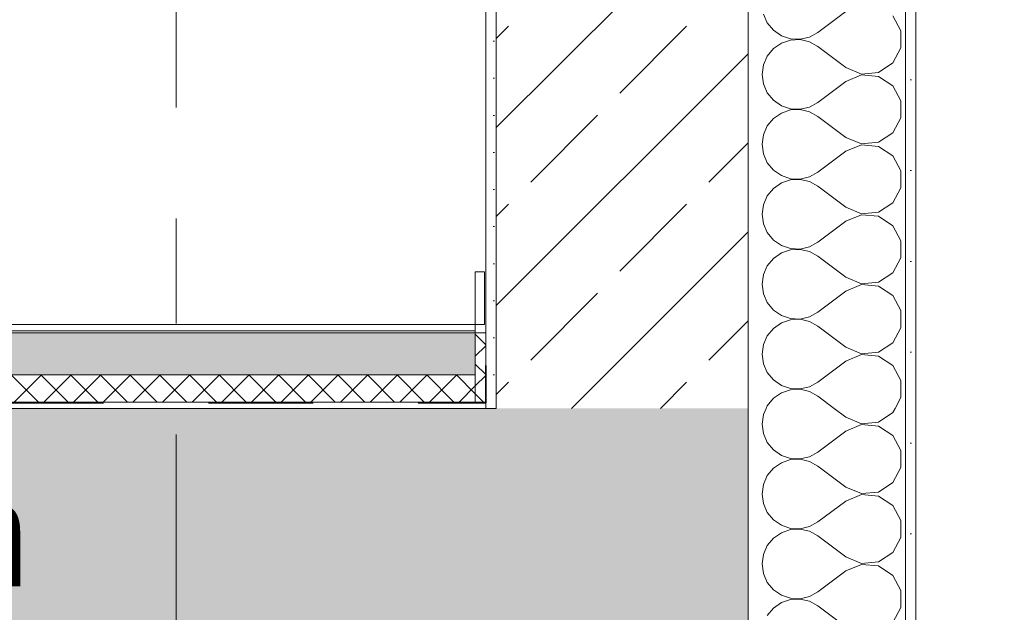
# Model space of a CAD drawing. Header units: metres. Extents: x -17.8 to 3.6, y -5.9 to 16.3.
# Tile 55 of 77: x -0.7 to 0.2, y 6.4 to 7. Entities that reach past the tile are written whole.
import ezdxf

# ---------------------------------------------------------------- set-up
doc = ezdxf.new("R2010")
doc.units = ezdxf.units.M
doc.header["$MEASUREMENT"] = 0
for name, pattern in [('Strichlinie doppelt', [0.546806, 0.264583, -0.105833, 0.070556, -0.105833]), ('Strichlinie eng', [0.115, 0.075, -0.04]), ('Wipeout_Contour', [1, 0, -1])]:
    doc.linetypes.add(name, pattern=pattern)
for name, color, linetype in [('152 - Bemaßung_ Beschriftung.Ausbau', 7, 'Continuous'), ('301 - Elemente.Linie', 7, 'Continuous'), ('451 - Universal.Achsen Raster', 7, 'Continuous'), ('603 - Struktur.Bodenplatte_ Decke Roh', 7, 'Continuous'), ('604 - Struktur.Wand Aussen', 7, 'Continuous'), ('605 - Struktur.Wand Innen', 7, 'Continuous'), ('650 - Abdeckung.Fußboden Aufbau', 7, 'Continuous')]:
    doc.layers.add(name, color=color, linetype=linetype)
doc.styles.add('ERSTELLTER_STIL_1', font='txt')
doc.dimstyles.new('ERSTELLTER_STIL__1', dxfattribs={"dimtxt": 0.1, "dimasz": 0.0532, "dimexe": 0.18, "dimexo": 0.0625, "dimgap": 0, "dimtad": 1, "dimzin": 0, "dimdsep": 46, "dimtxsty": 'ERSTELLTER_STIL_1', "dimblk": 'ARROWHEAD_2', "dimblk1": 'ARROWHEAD_2', "dimblk2": 'ARROWHEAD_2', "dimcen": 0.09, "dimse1": 1, "dimse2": 1, "dimclrd": 7, "dimclre": 7, "dimclrt": 7, "dimazin": 0, "dimtfac": 1, "dimtdec": 4, "dimtmove": 0, "dimatfit": 3, "dimfxl": 1, "dimtolj": 1, "dimtzin": 0, "dimarcsym": 0})
pattern_1 = [(45, (0, 0), (-0.014142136, 0.014142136), []), (135, (0, 0), (0.014142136, 0.014142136), [])]
pattern_2 = [(0, (0, 0), (0, 0.0866025), [0, -0.05]), (0, (0.025, 0.0433), (0, 0.0866025), [0, -0.05])]
pattern_3 = [(45, (0, 0), (-0.0848528, 0.0848528), []), (45, (-0.04243, 0.04243), (-0.0848528, 0.0848528), [0.09, -0.03])]

# ---------------------------------------------------------------- blocks, each defined once
blk = doc.blocks.new('*X7')
at = {"layer": '604 - Struktur.Wand Aussen', "color": 7, "linetype": 'Continuous', "lineweight": 5}
for p, q in [((0.0096, 6.60911), (0.00833, 6.6)), ((0.0122, 6.615), (0.0096, 6.60911)), ((0.08833, 6.60667), (0.07722, 6.615)), ((0.11947, 6.60192), (0.13299, 6.6109)), ((0.13299, 6.6109), (0.13519, 6.615)), ((0.00833, 6.6), (0.0096, 6.59089)), ((0.08833, 6.60667), (0.1033, 6.60038)), ((0.1033, 6.59962), (0.08833, 6.59333)), ((0.1033, 6.60038), (0.11947, 6.60192)), ((0.11947, 6.59808), (0.1033, 6.59962)), ((0.0096, 6.59089), (0.01331, 6.58248)), ((0.08833, 6.59333), (0.06167, 6.57333)), ((0.13299, 6.5891), (0.11947, 6.59808)), ((0.14066, 6.57479), (0.13299, 6.5891)), ((0.01331, 6.58248), (0.01918, 6.57539)), ((0.01918, 6.57539), (0.02676, 6.57019)), ((0.02676, 6.57019), (0.03547, 6.56725)), ((0.05362, 6.56888), (0.06167, 6.57333)), ((0.14066, 6.55855), (0.14066, 6.57479)), ((0.02676, 6.56315), (0.01918, 6.55794)), ((0.03547, 6.56609), (0.02676, 6.56315)), ((0.03547, 6.56725), (0.04466, 6.5668)), ((0.04466, 6.56653), (0.03547, 6.56609)), ((0.04466, 6.5668), (0.05362, 6.56888)), ((0.05362, 6.56445), (0.04466, 6.56653)), ((0.06167, 6.56), (0.05362, 6.56445)), ((0.01918, 6.55794), (0.01331, 6.55086)), ((0.08833, 6.54), (0.06167, 6.56)), ((0.13299, 6.54424), (0.14066, 6.55855)), ((0.0096, 6.54244), (0.00833, 6.53333)), ((0.01331, 6.55086), (0.0096, 6.54244)), ((0.11947, 6.53525), (0.13299, 6.54424)), ((0.00833, 6.53333), (0.0096, 6.52422)), ((0.08833, 6.54), (0.1033, 6.53371)), ((0.1033, 6.53295), (0.08833, 6.52667)), ((0.1033, 6.53371), (0.11947, 6.53525)), ((0.11947, 6.53142), (0.1033, 6.53295)), ((0.0096, 6.52422), (0.01331, 6.51581)), ((0.08833, 6.52667), (0.06167, 6.50667)), ((0.13299, 6.52243), (0.11947, 6.53142)), ((0.01331, 6.51581), (0.01918, 6.50873)), ((0.14066, 6.50812), (0.13299, 6.52243)), ((0.01918, 6.50873), (0.02676, 6.50352)), ((0.05362, 6.50222), (0.06167, 6.50667)), ((0.14066, 6.49188), (0.14066, 6.50812)), ((0.02676, 6.49648), (0.01918, 6.49127)), ((0.02676, 6.50352), (0.03547, 6.50058)), ((0.03547, 6.49942), (0.02676, 6.49648)), ((0.03547, 6.50058), (0.04466, 6.50013)), ((0.04466, 6.49987), (0.03547, 6.49942)), ((0.04466, 6.50013), (0.05362, 6.50222)), ((0.05362, 6.49778), (0.04466, 6.49987)), ((0.06167, 6.49333), (0.05362, 6.49778)), ((0.01918, 6.49127), (0.01331, 6.48419)), ((0.08833, 6.47333), (0.06167, 6.49333)), ((0.13299, 6.47757), (0.14066, 6.49188)), ((0.01331, 6.48419), (0.0096, 6.47578)), ((0.11947, 6.46858), (0.13299, 6.47757)), ((0.0096, 6.47578), (0.00833, 6.46667)), ((0.08833, 6.47333), (0.1033, 6.46705)), ((0.1033, 6.46705), (0.11947, 6.46858)), ((0.00833, 6.46667), (0.0096, 6.45756)), ((0.0096, 6.45756), (0.01331, 6.44914)), ((0.08833, 6.46), (0.06167, 6.44)), ((0.1033, 6.46629), (0.08833, 6.46)), ((0.11947, 6.46475), (0.1033, 6.46629)), ((0.13299, 6.45576), (0.11947, 6.46475)), ((0.01331, 6.44914), (0.01918, 6.44206)), ((0.14066, 6.44145), (0.13299, 6.45576)), ((0.01918, 6.44206), (0.02676, 6.43685)), ((0.05362, 6.43555), (0.06167, 6.44)), ((0.14066, 6.42521), (0.14066, 6.44145)), ((0.02676, 6.42981), (0.01918, 6.42461)), ((0.02676, 6.43685), (0.03547, 6.43391)), ((0.03547, 6.43275), (0.02676, 6.42981)), ((0.03547, 6.43391), (0.04466, 6.43347)), ((0.04466, 6.4332), (0.03547, 6.43275)), ((0.04466, 6.43347), (0.05362, 6.43555)), ((0.05362, 6.43112), (0.04466, 6.4332)), ((0.06167, 6.42667), (0.05362, 6.43112)), ((0.01918, 6.42461), (0.01331, 6.41752)), ((0.08833, 6.40667), (0.06167, 6.42667)), ((0.13299, 6.4109), (0.14066, 6.42521))]:
    blk.add_line(p, q, dxfattribs=at)
blk = doc.blocks.new('*X12')
at = {"layer": '604 - Struktur.Wand Aussen', "color": 7, "linetype": 'Continuous', "lineweight": 5}
for p, q in [((0.08833, 6.99333), (0.06167, 6.97333)), ((0.0096, 6.99089), (0.01331, 6.98248)), ((0.14066, 6.97479), (0.13299, 6.9891)), ((0.01331, 6.98248), (0.01918, 6.97539)), ((0.01918, 6.97539), (0.02676, 6.97019)), ((0.14066, 6.95855), (0.14066, 6.97479)), ((0.02676, 6.97019), (0.03547, 6.96725)), ((0.03547, 6.96609), (0.02676, 6.96315)), ((0.03547, 6.96725), (0.04466, 6.9668)), ((0.04466, 6.96653), (0.03547, 6.96609)), ((0.04466, 6.9668), (0.05362, 6.96888)), ((0.05362, 6.96445), (0.04466, 6.96653)), ((0.05362, 6.96888), (0.06167, 6.97333)), ((0.06167, 6.96), (0.05362, 6.96445)), ((0.01918, 6.95794), (0.01331, 6.95086)), ((0.02676, 6.96315), (0.01918, 6.95794)), ((0.08833, 6.94), (0.06167, 6.96)), ((0.13299, 6.94424), (0.14066, 6.95855)), ((0.01331, 6.95086), (0.0096, 6.94244)), ((0.0096, 6.94244), (0.00833, 6.93333)), ((0.08833, 6.94), (0.1033, 6.93371)), ((0.11947, 6.93525), (0.13299, 6.94424)), ((0.00833, 6.93333), (0.0096, 6.92422)), ((0.08833, 6.92667), (0.06167, 6.90667)), ((0.1033, 6.93295), (0.08833, 6.92667)), ((0.1033, 6.93371), (0.11947, 6.93525)), ((0.11947, 6.93142), (0.1033, 6.93295)), ((0.13299, 6.92243), (0.11947, 6.93142)), ((0.0096, 6.92422), (0.01331, 6.91581)), ((0.14066, 6.90812), (0.13299, 6.92243)), ((0.01331, 6.91581), (0.01918, 6.90873)), ((0.01918, 6.90873), (0.02676, 6.90352)), ((0.14066, 6.89188), (0.14066, 6.90812)), ((0.02676, 6.90352), (0.03547, 6.90058)), ((0.03547, 6.89942), (0.02676, 6.89648)), ((0.03547, 6.90058), (0.04466, 6.90013)), ((0.04466, 6.89987), (0.03547, 6.89942)), ((0.04466, 6.90013), (0.05362, 6.90222)), ((0.05362, 6.89778), (0.04466, 6.89987)), ((0.05362, 6.90222), (0.06167, 6.90667)), ((0.01918, 6.89127), (0.01331, 6.88419)), ((0.02676, 6.89648), (0.01918, 6.89127)), ((0.06167, 6.89333), (0.05362, 6.89778)), ((0.08833, 6.87333), (0.06167, 6.89333)), ((0.13299, 6.87757), (0.14066, 6.89188)), ((0.01331, 6.88419), (0.0096, 6.87578)), ((0.0096, 6.87578), (0.00833, 6.86667)), ((0.08833, 6.87333), (0.1033, 6.86705)), ((0.11947, 6.86858), (0.13299, 6.87757)), ((0.00833, 6.86667), (0.0096, 6.85756)), ((0.1033, 6.86629), (0.08833, 6.86)), ((0.1033, 6.86705), (0.11947, 6.86858)), ((0.11947, 6.86475), (0.1033, 6.86629)), ((0.13299, 6.85576), (0.11947, 6.86475)), ((0.0096, 6.85756), (0.01331, 6.84914)), ((0.08833, 6.86), (0.06167, 6.84)), ((0.14066, 6.84145), (0.13299, 6.85576)), ((0.01331, 6.84914), (0.01918, 6.84206)), ((0.01918, 6.84206), (0.02676, 6.83685)), ((0.02676, 6.83685), (0.03547, 6.83391)), ((0.03547, 6.83391), (0.04466, 6.83347)), ((0.04466, 6.8332), (0.03547, 6.83275)), ((0.04466, 6.83347), (0.05362, 6.83555)), ((0.05362, 6.83112), (0.04466, 6.8332)), ((0.05362, 6.83555), (0.06167, 6.84)), ((0.14066, 6.82521), (0.14066, 6.84145)), ((0.01918, 6.82461), (0.01331, 6.81752)), ((0.02676, 6.82981), (0.01918, 6.82461)), ((0.03547, 6.83275), (0.02676, 6.82981)), ((0.06167, 6.82667), (0.05362, 6.83112)), ((0.08833, 6.80667), (0.06167, 6.82667)), ((0.13299, 6.8109), (0.14066, 6.82521)), ((0.01331, 6.81752), (0.0096, 6.80911)), ((0.0096, 6.80911), (0.00833, 6.8)), ((0.08833, 6.80667), (0.1033, 6.80038)), ((0.11947, 6.80192), (0.13299, 6.8109)), ((0.00833, 6.8), (0.0096, 6.79089)), ((0.1033, 6.79962), (0.08833, 6.79333)), ((0.1033, 6.80038), (0.11947, 6.80192)), ((0.11947, 6.79808), (0.1033, 6.79962)), ((0.13299, 6.7891), (0.11947, 6.79808)), ((0.0096, 6.79089), (0.01331, 6.78248)), ((0.08833, 6.79333), (0.06167, 6.77333)), ((0.14066, 6.77479), (0.13299, 6.7891)), ((0.01331, 6.78248), (0.01918, 6.77539)), ((0.01918, 6.77539), (0.02676, 6.77019)), ((0.02676, 6.77019), (0.03547, 6.76725)), ((0.03547, 6.76725), (0.04466, 6.7668)), ((0.04466, 6.7668), (0.05362, 6.76888)), ((0.05362, 6.76888), (0.06167, 6.77333)), ((0.14066, 6.75855), (0.14066, 6.77479)), ((0.01918, 6.75794), (0.01331, 6.75086)), ((0.02676, 6.76315), (0.01918, 6.75794)), ((0.03547, 6.76609), (0.02676, 6.76315)), ((0.04466, 6.76653), (0.03547, 6.76609)), ((0.05362, 6.76445), (0.04466, 6.76653)), ((0.06167, 6.76), (0.05362, 6.76445)), ((0.08833, 6.74), (0.06167, 6.76)), ((0.13299, 6.74424), (0.14066, 6.75855)), ((0.01331, 6.75086), (0.0096, 6.74244)), ((0.0096, 6.74244), (0.00833, 6.73333)), ((0.08833, 6.74), (0.1033, 6.73371)), ((0.11947, 6.73525), (0.13299, 6.74424)), ((0.00833, 6.73333), (0.0096, 6.72422)), ((0.1033, 6.73295), (0.08833, 6.72667)), ((0.1033, 6.73371), (0.11947, 6.73525)), ((0.11947, 6.73142), (0.1033, 6.73295)), ((0.13299, 6.72243), (0.11947, 6.73142)), ((0.0096, 6.72422), (0.01331, 6.71581)), ((0.08833, 6.72667), (0.06167, 6.70667)), ((0.14066, 6.70812), (0.13299, 6.72243)), ((0.01331, 6.71581), (0.01918, 6.70873)), ((0.01918, 6.70873), (0.02676, 6.70352)), ((0.02676, 6.70352), (0.03547, 6.70058)), ((0.04466, 6.70013), (0.05362, 6.70222)), ((0.05362, 6.70222), (0.06167, 6.70667)), ((0.14066, 6.69188), (0.14066, 6.70812)), ((0.02676, 6.69648), (0.01918, 6.69127)), ((0.03547, 6.69942), (0.02676, 6.69648)), ((0.03547, 6.70058), (0.04466, 6.70013)), ((0.04466, 6.69987), (0.03547, 6.69942)), ((0.05362, 6.69778), (0.04466, 6.69987)), ((0.06167, 6.69333), (0.05362, 6.69778)), ((0.08833, 6.67333), (0.06167, 6.69333)), ((0.01331, 6.68419), (0.0096, 6.67578)), ((0.01918, 6.69127), (0.01331, 6.68419)), ((0.13299, 6.67757), (0.14066, 6.69188)), ((0.0096, 6.67578), (0.00833, 6.66667)), ((0.08833, 6.67333), (0.1033, 6.66705)), ((0.11947, 6.66858), (0.13299, 6.67757)), ((0.00833, 6.66667), (0.0096, 6.65756)), ((0.1033, 6.66629), (0.08833, 6.66)), ((0.1033, 6.66705), (0.11947, 6.66858)), ((0.11947, 6.66475), (0.1033, 6.66629)), ((0.13299, 6.65576), (0.11947, 6.66475)), ((0.0096, 6.65756), (0.01331, 6.64914)), ((0.08833, 6.66), (0.06167, 6.64)), ((0.14066, 6.64145), (0.13299, 6.65576)), ((0.01331, 6.64914), (0.01918, 6.64206)), ((0.01918, 6.64206), (0.02676, 6.63685)), ((0.02676, 6.63685), (0.03547, 6.63391)), ((0.05362, 6.63555), (0.06167, 6.64)), ((0.14066, 6.62521), (0.14066, 6.64145)), ((0.02676, 6.62981), (0.01918, 6.62461)), ((0.03547, 6.63275), (0.02676, 6.62981)), ((0.03547, 6.63391), (0.04466, 6.63347)), ((0.04466, 6.6332), (0.03547, 6.63275)), ((0.04466, 6.63347), (0.05362, 6.63555)), ((0.05362, 6.63112), (0.04466, 6.6332)), ((0.06167, 6.62667), (0.05362, 6.63112)), ((0.07722, 6.615), (0.06167, 6.62667)), ((0.01331, 6.61752), (0.0122, 6.615)), ((0.01918, 6.62461), (0.01331, 6.61752)), ((0.13519, 6.615), (0.14066, 6.62521))]:
    blk.add_line(p, q, dxfattribs=at)
blk = doc.blocks.new('*D22')
at = {"layer": '152 - Bemaßung_ Beschriftung.Ausbau', "color": 7, "linetype": 'Continuous', "lineweight": 5}
for p, q in [((1.155, -3.22), (1.155, 13.31987)), ((1.12, -3.19979), (1.19, -3.24021)), ((1.2075, -3.22), (1.1025, -3.22)), ((1.155, -3.26), (1.155, -3.22)), ((1.12, -3.23979), (1.19, -3.28021)), ((1.2075, -3.26), (1.1025, -3.26)), ((1.155, -3.29423), (1.155, -3.26))]:
    blk.add_line(p, q, dxfattribs=at)
at = {"color": 254, "linetype": 'Wipeout_Contour', "lineweight": 0, "ltscale": 14.131746}
blk.add_wipeout([(1.15375, -3.37487), (1.15375, -3.26148), (1.01625, -3.26148), (1.01625, -3.37487)], dxfattribs=at).dxf.layer = '152 - Bemaßung_ Beschriftung.Ausbau'
at = {"layer": '152 - Bemaßung_ Beschriftung.Ausbau', "color": 7, "lineweight": 5, "insert": (1.135, -3.35612), "char_height": 0.1, "attachment_point": 7, "rotation": 90, "style": 'ERSTELLTER_STIL_1'}
blk.add_mtext('\\A1;{\\pql;\\fArial|b0|i0|c0|p38;4}', dxfattribs=at)
blk = doc.blocks.new('ARROWHEAD_2')
at = {"color": 0, "linetype": 'Continuous', "lineweight": 0}
for p, q in [((-0.378, -0.655), (0.378, 0.655)), ((0, 0), (-1, 0))]:
    blk.add_line(p, q, dxfattribs=at)
blk = doc.blocks.new('*D24')
at = {"layer": '152 - Bemaßung_ Beschriftung.Ausbau', "color": 7, "linetype": 'Continuous', "lineweight": 5}
for p, q in [((1.155, 13.31987), (1.155, 13.3541)), ((1.19, 13.29967), (1.12, 13.34008)), ((1.2075, 13.31987), (1.1025, 13.31987)), ((1.155, -3.22), (1.155, 13.31987)), ((1.12, -3.19979), (1.19, -3.24021))]:
    blk.add_line(p, q, dxfattribs=at)
at = {"color": 254, "linetype": 'Wipeout_Contour', "lineweight": 0, "ltscale": 20.736463}
blk.add_wipeout([(1.15375, 4.81013), (1.15375, 5.28974), (1.01625, 5.28974), (1.01625, 4.81013)], dxfattribs=at).dxf.layer = '152 - Bemaßung_ Beschriftung.Ausbau'
at = {"layer": '152 - Bemaßung_ Beschriftung.Ausbau', "color": 7, "lineweight": 5, "insert": (1.1544, 4.82888), "char_height": 0.1, "attachment_point": 7, "rotation": 90, "style": 'ERSTELLTER_STIL_1'}
blk.add_mtext('\\A1;{\\pql;\\fArial|b0|i0|c0|p38;16,53\\fArial|b0|i0|c0|p38;\\A1{\\H.66x;\\S99^  ;}}', dxfattribs=at)
blk = doc.blocks.new('*D32')
at = {"layer": '152 - Bemaßung_ Beschriftung.Ausbau', "color": 7, "linetype": 'Continuous', "lineweight": 5}
for p, q in [((0.62, 6.71521), (0.69, 6.67479)), ((0.7075, 6.695), (0.6025, 6.695)), ((0.655, 6.145), (0.655, 6.695)), ((0.62, 6.16521), (0.69, 6.12479)), ((0.7075, 6.145), (0.6025, 6.145))]:
    blk.add_line(p, q, dxfattribs=at)
at = {"color": 254, "linetype": 'Wipeout_Contour', "lineweight": 0, "ltscale": 25.861254}
blk.add_wipeout([(0.65375, 6.32536), (0.65375, 6.51464), (0.51625, 6.51464), (0.51625, 6.32536)], dxfattribs=at).dxf.layer = '152 - Bemaßung_ Beschriftung.Ausbau'
at = {"layer": '152 - Bemaßung_ Beschriftung.Ausbau', "color": 7, "lineweight": 5, "insert": (0.635, 6.34411), "char_height": 0.1, "attachment_point": 7, "rotation": 90, "style": 'ERSTELLTER_STIL_1'}
blk.add_mtext('\\A1;{\\pql;\\fArial|b0|i0|c0|p38;55}', dxfattribs=at)
blk = doc.blocks.new('*D33')
at = {"layer": '152 - Bemaßung_ Beschriftung.Ausbau', "color": 7, "linetype": 'Continuous', "lineweight": 5}
for p, q in [((0.62, 7.48521), (0.69, 7.44479)), ((0.7075, 7.465), (0.6025, 7.465)), ((0.655, 6.695), (0.655, 7.465)), ((0.62, 6.71521), (0.69, 6.67479)), ((0.7075, 6.695), (0.6025, 6.695))]:
    blk.add_line(p, q, dxfattribs=at)
at = {"color": 254, "linetype": 'Wipeout_Contour', "lineweight": 0, "ltscale": 28.48476}
blk.add_wipeout([(0.65375, 6.98536), (0.65375, 7.17464), (0.51625, 7.17464), (0.51625, 6.98536)], dxfattribs=at).dxf.layer = '152 - Bemaßung_ Beschriftung.Ausbau'
at = {"layer": '152 - Bemaßung_ Beschriftung.Ausbau', "color": 7, "lineweight": 5, "insert": (0.635, 7.00411), "char_height": 0.1, "attachment_point": 7, "rotation": 90, "style": 'ERSTELLTER_STIL_1'}
blk.add_mtext('\\A1;{\\pql;\\fArial|b0|i0|c0|p38;77}', dxfattribs=at)
blk = doc.blocks.new('*D73')
at = {"layer": '152 - Bemaßung_ Beschriftung.Ausbau', "color": 7, "linetype": 'Continuous', "lineweight": 5}
for p, q in [((-1.05448, 9.46521), (-0.98448, 9.42479)), ((-0.96698, 9.445), (-1.07198, 9.445)), ((-1.01948, 6.615), (-1.01948, 9.445)), ((-1.05448, 6.63521), (-0.98448, 6.59479)), ((-0.96698, 6.615), (-1.07198, 6.615)), ((-1.01948, 6.58077), (-1.01948, 6.615))]:
    blk.add_line(p, q, dxfattribs=at)
at = {"layer": '152 - Bemaßung_ Beschriftung.Ausbau', "color": 7, "lineweight": 5, "insert": (-1.03948, 7.89697), "char_height": 0.1, "attachment_point": 7, "rotation": 90, "style": 'ERSTELLTER_STIL_1'}
blk.add_mtext('\\A1;{\\pql;\\fArial|b0|i0|c0|p38;2,83}', dxfattribs=at)
blk = doc.blocks.new('*D92')
at = {"layer": '152 - Bemaßung_ Beschriftung.Ausbau', "color": 7, "linetype": 'Continuous', "lineweight": 5}
for p, q in [((-14.855, 0), (-14.855, 13.31987)), ((-14.89, 0.02021), (-14.82, -0.02021)), ((-14.8025, 0), (-14.9075, 0)), ((-14.855, -1.75), (-14.855, 0)), ((-14.89, -1.72979), (-14.82, -1.77021)), ((-14.8025, -1.75), (-14.9075, -1.75))]:
    blk.add_line(p, q, dxfattribs=at)
at = {"color": 254, "linetype": 'Wipeout_Contour', "lineweight": 0, "ltscale": 59.837338}
blk.add_wipeout([(-14.85625, -1.02678), (-14.85625, -0.72322), (-14.99375, -0.72322), (-14.99375, -1.02678)], dxfattribs=at).dxf.layer = '152 - Bemaßung_ Beschriftung.Ausbau'
at = {"layer": '152 - Bemaßung_ Beschriftung.Ausbau', "color": 7, "lineweight": 5, "insert": (-14.875, -1.00803), "char_height": 0.1, "attachment_point": 7, "rotation": 90, "style": 'ERSTELLTER_STIL_1'}
blk.add_mtext('\\A1;{\\pql;\\fArial|b0|i0|c0|p38;1,75}', dxfattribs=at)
blk = doc.blocks.new('*D93')
at = {"layer": '152 - Bemaßung_ Beschriftung.Ausbau', "color": 7, "linetype": 'Continuous', "lineweight": 5}
for p, q in [((-14.855, 13.31987), (-14.855, 13.3541)), ((-14.82, 13.29967), (-14.89, 13.34008)), ((-14.8025, 13.31987), (-14.9075, 13.31987)), ((-14.855, 0), (-14.855, 13.31987)), ((-14.89, 0.02021), (-14.82, -0.02021))]:
    blk.add_line(p, q, dxfattribs=at)
at = {"color": 254, "linetype": 'Wipeout_Contour', "lineweight": 0, "ltscale": 65.424627}
blk.add_wipeout([(-14.85625, 6.42013), (-14.85625, 6.89974), (-14.99375, 6.89974), (-14.99375, 6.42013)], dxfattribs=at).dxf.layer = '152 - Bemaßung_ Beschriftung.Ausbau'
at = {"layer": '152 - Bemaßung_ Beschriftung.Ausbau', "color": 7, "lineweight": 5, "insert": (-14.8556, 6.43888), "char_height": 0.1, "attachment_point": 7, "rotation": 90, "style": 'ERSTELLTER_STIL_1'}
blk.add_mtext('\\A1;{\\pql;\\fArial|b0|i0|c0|p38;13,31\\fArial|b0|i0|c0|p38;\\A1{\\H.66x;\\S99^  ;}}', dxfattribs=at)
blk = doc.blocks.new('*D101')
at = {"layer": '152 - Bemaßung_ Beschriftung.Ausbau', "color": 7, "linetype": 'Continuous', "lineweight": 5}
for p, q in [((-14.39, 6.71521), (-14.32, 6.67479)), ((-14.3025, 6.695), (-14.4075, 6.695)), ((-14.355, 6.145), (-14.355, 6.695)), ((-14.39, 6.16521), (-14.32, 6.12479)), ((-14.3025, 6.145), (-14.4075, 6.145))]:
    blk.add_line(p, q, dxfattribs=at)
at = {"color": 254, "linetype": 'Wipeout_Contour', "lineweight": 0, "ltscale": 63.196964}
blk.add_wipeout([(-14.35625, 6.32536), (-14.35625, 6.51464), (-14.49375, 6.51464), (-14.49375, 6.32536)], dxfattribs=at).dxf.layer = '152 - Bemaßung_ Beschriftung.Ausbau'
at = {"layer": '152 - Bemaßung_ Beschriftung.Ausbau', "color": 7, "lineweight": 5, "insert": (-14.375, 6.34411), "char_height": 0.1, "attachment_point": 7, "rotation": 90, "style": 'ERSTELLTER_STIL_1'}
blk.add_mtext('\\A1;{\\pql;\\fArial|b0|i0|c0|p38;55}', dxfattribs=at)
blk = doc.blocks.new('*D102')
at = {"layer": '152 - Bemaßung_ Beschriftung.Ausbau', "color": 7, "linetype": 'Continuous', "lineweight": 5}
for p, q in [((-14.39, 7.48521), (-14.32, 7.44479)), ((-14.3025, 7.465), (-14.4075, 7.465)), ((-14.355, 6.695), (-14.355, 7.465)), ((-14.39, 6.71521), (-14.32, 6.67479)), ((-14.3025, 6.695), (-14.4075, 6.695))]:
    blk.add_line(p, q, dxfattribs=at)
at = {"color": 254, "linetype": 'Wipeout_Contour', "lineweight": 0, "ltscale": 64.315447}
blk.add_wipeout([(-14.35625, 6.98536), (-14.35625, 7.17464), (-14.49375, 7.17464), (-14.49375, 6.98536)], dxfattribs=at).dxf.layer = '152 - Bemaßung_ Beschriftung.Ausbau'
at = {"layer": '152 - Bemaßung_ Beschriftung.Ausbau', "color": 7, "lineweight": 5, "insert": (-14.375, 7.00411), "char_height": 0.1, "attachment_point": 7, "rotation": 90, "style": 'ERSTELLTER_STIL_1'}
blk.add_mtext('\\A1;{\\pql;\\fArial|b0|i0|c0|p38;77}', dxfattribs=at)
blk = doc.blocks.new('*D111')
at = {"layer": '152 - Bemaßung_ Beschriftung.Ausbau', "color": 7, "linetype": 'Continuous', "lineweight": 5}
for p, q in [((-2.44657, 6.71521), (-2.37657, 6.67479)), ((-2.35907, 6.695), (-2.46407, 6.695)), ((-2.41157, 3.365), (-2.41157, 6.695)), ((-2.44657, 3.38521), (-2.37657, 3.34479)), ((-2.35907, 3.365), (-2.46407, 3.365))]:
    blk.add_line(p, q, dxfattribs=at)
at = {"layer": '152 - Bemaßung_ Beschriftung.Ausbau', "color": 7, "lineweight": 5, "insert": (-2.43157, 4.89697), "char_height": 0.1, "attachment_point": 7, "rotation": 90, "style": 'ERSTELLTER_STIL_1'}
blk.add_mtext('\\A1;{\\pql;\\fArial|b0|i0|c0|p38;3,33}', dxfattribs=at)
blk = doc.blocks.new('*D112')
at = {"layer": '152 - Bemaßung_ Beschriftung.Ausbau', "color": 7, "linetype": 'Continuous', "lineweight": 5}
for p, q in [((-2.44657, 10.02021), (-2.37657, 9.97979)), ((-2.35907, 10), (-2.46407, 10)), ((-2.41157, 6.695), (-2.41157, 10)), ((-2.44657, 6.71521), (-2.37657, 6.67479)), ((-2.35907, 6.695), (-2.46407, 6.695))]:
    blk.add_line(p, q, dxfattribs=at)
at = {"layer": '152 - Bemaßung_ Beschriftung.Ausbau', "color": 7, "lineweight": 5, "insert": (-2.41217, 8.18943), "char_height": 0.1, "attachment_point": 7, "rotation": 90, "style": 'ERSTELLTER_STIL_1'}
blk.add_mtext('\\A1;{\\pql;\\fArial|b0|i0|c0|p38;3,30\\fArial|b0|i0|c0|p38;\\A1{\\H.66x;\\S5^  ;}}', dxfattribs=at)

msp = doc.modelspace()

# ---------------------------------------------------------------- hatches: boundary and pattern name
at = {"layer": '603 - Struktur.Bodenplatte_ Decke Roh', "linetype": 'Continuous', "lineweight": 5}
h = msp.add_hatch(dxfattribs=at)
h.set_pattern_fill('Beton__Stahlbeton_0001', style=0, pattern_type=2)
h.set_pattern_definition(pattern_3)
h.paths.add_polyline_path([(-0.005, 6.365), (-0.005, 6.615), (-13.695, 6.615), (-13.695, 6.365), (-13.455, 6.365), (-13.30998, 6.365), (-12.98998, 6.365), (-8.50998, 6.365), (-8.08998, 6.365), (-6.00998, 6.365), (-5.78998, 6.365), (-5.40998, 6.365), (-5.18998, 6.365), (-0.70998, 6.365), (-0.38998, 6.365), (-0.245, 6.365)])
at = {"layer": '604 - Struktur.Wand Aussen', "linetype": 'Continuous', "lineweight": 5}
h = msp.add_hatch(dxfattribs=at)
h.set_pattern_fill('Gips_0001', style=0, pattern_type=2)
h.set_pattern_definition([(45, (0, 0), (-0.01767767, 0.01767767), [0, -0.025])])
h.paths.add_polyline_path([(-0.245, 7.465), (-0.255, 7.465), (-0.255, 6.615), (-0.245, 6.615)])
h = msp.add_hatch(dxfattribs=at)
h.set_pattern_fill('Beton__Stahlbeton_0001', style=0, pattern_type=2)
h.set_pattern_definition(pattern_3)
h.paths.add_polyline_path([(-0.005, 7.465), (-0.125, 7.465), (-0.195, 7.465), (-0.245, 7.465), (-0.245, 6.615), (-0.005, 6.615)])
h = msp.add_hatch(dxfattribs=at)
h.set_pattern_fill('Verputz_0001', style=0, pattern_type=2)
h.set_pattern_definition(pattern_2)
h.paths.add_polyline_path([(0.155, 6.615), (0.155, 7.465), (0.145, 7.465), (0.145, 6.615)])
h = msp.add_hatch(dxfattribs=at)
h.set_pattern_fill('Verputz_0001', style=0, pattern_type=2)
h.set_pattern_definition(pattern_2)
h.paths.add_polyline_path([(0.155, 6.615), (0.145, 6.615), (0.145, 6.045), (0.155, 6.045)])
at = {"layer": '650 - Abdeckung.Fußboden Aufbau', "linetype": 'Continuous', "lineweight": 5}
h = msp.add_hatch(dxfattribs=at)
h.set_pattern_fill('Beton__unbewehrt_0001', color=1, style=0, pattern_type=2)
h.set_pattern_definition([(45, (0, 0), (-0.03535534, 0.03535534), [0.0375, -0.0125]), (45, (1e-17, 0.035355), (-0.03535534, 0.03535534), [0.0375, -0.0125])])
h.paths.add_polyline_path([(-0.265, 6.687), (-0.265, 6.647), (-5.785, 6.647), (-5.785, 6.687)])
h = msp.add_hatch(dxfattribs=at)
h.set_pattern_fill('Dämmung__hart_2_0001', color=1, style=0, pattern_type=2)
h.set_pattern_definition(pattern_1)
h.paths.add_polyline_path([(-0.265, 6.621), (-0.255, 6.621), (-0.255, 6.687), (-0.265, 6.687)])
h = msp.add_hatch(dxfattribs=at)
h.set_pattern_fill('Dämmung__hart_2_0001', color=1, style=0, pattern_type=2)
h.set_pattern_definition(pattern_1)
h.paths.add_polyline_path([(-0.265, 6.647), (-0.265, 6.621), (-5.785, 6.621), (-5.785, 6.647)])

# ---------------------------------------------------------------- linework, layer by layer
at = {"layer": '301 - Elemente.Linie', "color": 92, "linetype": 'Strichlinie eng', "lineweight": 35, "true_color": 0x00be00, "flags": 128}
msp.add_lwpolyline([(-5.79493, 6.745), (-5.795, 6.62061), (-0.25502, 6.62015), (-0.25495, 6.745)], dxfattribs=at)
at = {"layer": '301 - Elemente.Linie', "color": 1, "linetype": 'Continuous', "lineweight": 13, "flags": 128}
msp.add_lwpolyline([(-0.265, 6.695), (-0.25613, 6.695), (-0.25613, 6.745), (-0.265, 6.745)], close=True, dxfattribs=at)
at = {"layer": '451 - Universal.Achsen Raster', "color": 160, "linetype": 'Strichlinie doppelt', "lineweight": 9, "true_color": 0x3232ff}
msp.add_line((-0.54998, 15.81), (-0.54998, -5.5), dxfattribs=at)
at = {"layer": '603 - Struktur.Bodenplatte_ Decke Roh', "color": 1, "linetype": 'Continuous', "lineweight": 13}
msp.add_line((-0.255, 6.621), (-5.785, 6.621), dxfattribs=at)
at = {"layer": '603 - Struktur.Bodenplatte_ Decke Roh', "color": 7, "linetype": 'Continuous', "lineweight": 13, "flags": 128}
msp.add_lwpolyline([(-0.245, 6.615), (-0.255, 6.615), (-5.795, 6.615), (-5.925, 6.615), (-8.105, 6.615), (-8.24, 6.615), (-13.445, 6.615), (-13.455, 6.615)], dxfattribs=at)
at = {"layer": '604 - Struktur.Wand Aussen', "color": 7, "linetype": 'Continuous', "lineweight": 5}
for p, q in [((-0.255, 7.465), (-0.255, 6.615)), ((0.145, 7.465), (0.145, 6.615)), ((0.155, 7.465), (0.155, 6.615)), ((0.145, 6.615), (0.145, 6.045)), ((0.155, 6.615), (0.155, 6.045))]:
    msp.add_line(p, q, dxfattribs=at)
at = {"layer": '604 - Struktur.Wand Aussen', "color": 7, "linetype": 'Continuous', "lineweight": 13}
for p, q in [((-0.245, 7.465), (-0.245, 6.615)), ((-0.005, 7.465), (-0.005, 6.615))]:
    msp.add_line(p, q, dxfattribs=at)
at = {"layer": '604 - Struktur.Wand Aussen', "color": 7, "linetype": 'Continuous', "lineweight": 13, "flags": 128}
msp.add_lwpolyline([(-0.005, 6.615), (-0.005, 6.365), (-0.005, 6.045)], dxfattribs=at)
at = {"layer": '605 - Struktur.Wand Innen', "color": 1, "linetype": 'Continuous', "lineweight": 13, "flags": 128}
msp.add_lwpolyline([(-0.265, 6.695), (-0.265, 6.647)], dxfattribs=at)
at = {"layer": '650 - Abdeckung.Fußboden Aufbau', "color": 1, "linetype": 'Continuous', "lineweight": 13}
for p, q in [((-5.785, 6.695), (-0.265, 6.695)), ((-5.785, 6.689), (-0.265, 6.689)), ((-5.785, 6.687), (-0.265, 6.687)), ((-5.785, 6.647), (-0.265, 6.647))]:
    msp.add_line(p, q, dxfattribs=at)
at = {"layer": '650 - Abdeckung.Fußboden Aufbau', "color": 1, "linetype": 'Continuous', "lineweight": 9, "flags": 128}
msp.add_lwpolyline([(-0.265, 6.621), (-0.255, 6.621), (-0.255, 6.687), (-0.265, 6.687)], close=True, dxfattribs=at)

# ---------------------------------------------------------------- block references
at = {"layer": '604 - Struktur.Wand Aussen', "color": 7, "linetype": 'Continuous', "lineweight": 5}
for name in ['*X12', '*X7']:
    msp.add_blockref(name, (0, 0), dxfattribs=at)

# ---------------------------------------------------------------- next in the draw order: dimensions: what is measured, and where the dimension line sits
at = {"layer": '152 - Bemaßung_ Beschriftung.Ausbau', "color": 7, "linetype": 'Continuous', "lineweight": 5}
dim = msp.add_linear_dim(base=(1.155, -3.22), p1=(-0.005, -3.26), p2=(-0.445, -3.22), angle=90, dimstyle='ERSTELLTER_STIL__1', dxfattribs=at)
dim.commit()
dim.dimension.update_dxf_attribs({"geometry": '*D22', "text_midpoint": (1.085, -3.318), "dimtype": 160, "text_rotation": 90})

# ---------------------------------------------------------------- next in the draw order: dimensions: what is measured, and where the dimension line sits
dim = msp.add_linear_dim(base=(1.155, 13.31987), p1=(-0.445, -3.22), p2=(0.145, 13.31987), angle=90, dimstyle='ERSTELLTER_STIL__1', dxfattribs=at)
dim.commit()
dim.dimension.update_dxf_attribs({"geometry": '*D24', "text_midpoint": (1.085, 5.17006), "dimtype": 160, "text_rotation": 90})

# ---------------------------------------------------------------- next in the draw order: dimensions: what is measured, and where the dimension line sits
dim = msp.add_linear_dim(base=(0.655, 6.695), p1=(-0.125, 6.145), p2=(-0.255, 6.695), angle=90, dimstyle='ERSTELLTER_STIL__1', dxfattribs=at)
dim.commit()
dim.dimension.update_dxf_attribs({"geometry": '*D32', "text_midpoint": (0.585, 6.42035), "dimtype": 160, "text_rotation": 90})

# ---------------------------------------------------------------- next in the draw order: dimensions: what is measured, and where the dimension line sits
dim = msp.add_linear_dim(base=(0.655, 7.465), p1=(-0.255, 6.695), p2=(-0.125, 7.465), angle=90, dimstyle='ERSTELLTER_STIL__1', dxfattribs=at)
dim.commit()
dim.dimension.update_dxf_attribs({"geometry": '*D33', "text_midpoint": (0.585, 7.08035), "dimtype": 160, "text_rotation": 90})

# ---------------------------------------------------------------- next in the draw order: dimensions: what is measured, and where the dimension line sits
dim = msp.add_linear_dim(base=(-1.01948, 9.445), p1=(-0.245, 6.615), p2=(-0.69998, 9.445), angle=90, dimstyle='ERSTELLTER_STIL__1', dxfattribs=at)
dim.commit()
dim.dimension.update_dxf_attribs({"geometry": '*D73', "text_midpoint": (-1.08948, 8.02685), "dimtype": 160, "text_rotation": 90})

# ---------------------------------------------------------------- next in the draw order: dimensions: what is measured, and where the dimension line sits
dim = msp.add_linear_dim(base=(-14.855, 0), p1=(0.115, -1.75), p2=(-13.445, 0), angle=90, dimstyle='ERSTELLTER_STIL__1', dxfattribs=at)
dim.commit()
dim.dimension.update_dxf_attribs({"geometry": '*D92', "text_midpoint": (-14.925, -0.87815), "dimtype": 160, "text_rotation": 90})

# ---------------------------------------------------------------- next in the draw order: dimensions: what is measured, and where the dimension line sits
dim = msp.add_linear_dim(base=(-14.855, 13.31987), p1=(-13.445, 0), p2=(0.145, 13.31987), angle=90, dimstyle='ERSTELLTER_STIL__1', dxfattribs=at)
dim.commit()
dim.dimension.update_dxf_attribs({"geometry": '*D93', "text_midpoint": (-14.925, 6.78006), "dimtype": 160, "text_rotation": 90})

# ---------------------------------------------------------------- next in the draw order: dimensions: what is measured, and where the dimension line sits
dim = msp.add_linear_dim(base=(-14.355, 6.695), p1=(-0.125, 6.145), p2=(-0.255, 6.695), angle=90, dimstyle='ERSTELLTER_STIL__1', dxfattribs=at)
dim.commit()
dim.dimension.update_dxf_attribs({"geometry": '*D101', "text_midpoint": (-14.425, 6.42035), "dimtype": 160, "text_rotation": 90})

# ---------------------------------------------------------------- next in the draw order: texts
at = {"layer": '152 - Bemaßung_ Beschriftung.Ausbau', "color": 7, "linetype": 'Continuous', "lineweight": 9, "insert": (-1.63707, 6.44407), "char_height": 0.1, "attachment_point": 7, "style": 'ERSTELLTER_STIL_1'}
msp.add_mtext('\\A1;{\\pql;\\fArial|b0|i0|c0|p38;Stb. Hohldielen}', dxfattribs=at)

# ---------------------------------------------------------------- next in the draw order: dimensions: what is measured, and where the dimension line sits
at = {"layer": '152 - Bemaßung_ Beschriftung.Ausbau', "color": 7, "linetype": 'Continuous', "lineweight": 5}
dim = msp.add_linear_dim(base=(-14.355, 7.465), p1=(-0.255, 6.695), p2=(-0.125, 7.465), angle=90, dimstyle='ERSTELLTER_STIL__1', dxfattribs=at)
dim.commit()
dim.dimension.update_dxf_attribs({"geometry": '*D102', "text_midpoint": (-14.425, 7.08035), "dimtype": 160, "text_rotation": 90})

# ---------------------------------------------------------------- next in the draw order: dimensions: what is measured, and where the dimension line sits
for base, p1, p2, picture, middle in [((-2.4115701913, 10), (-0.255, 6.695), (-0.2549999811, 10), '*D112', (-2.4815701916, 8.4543704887)), ((-2.41157, 6.695), (-0.255, 3.365), (-0.255, 6.695), '*D111', (-2.48157, 5.02685))]:
    dim = msp.add_linear_dim(base=base, p1=p1, p2=p2, angle=90, dimstyle='ERSTELLTER_STIL__1', dxfattribs=at)
    dim.commit()
    dim.dimension.update_dxf_attribs({"geometry": picture, "text_midpoint": middle, "dimtype": 160, "text_rotation": 90})

doc.saveas('drawing.dxf')
